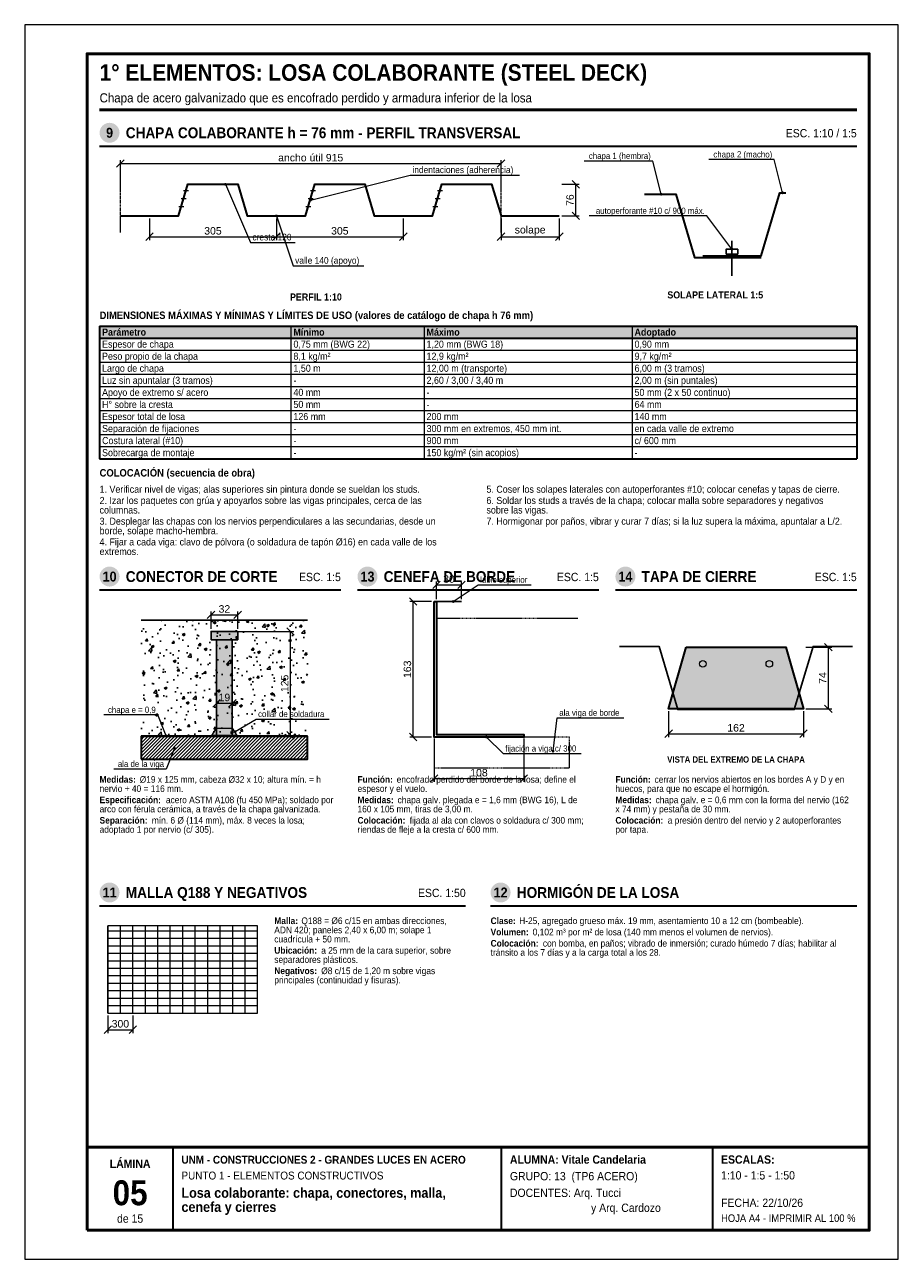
# Model space of a CAD drawing. Header units: millimetres. Extents: x 0 to 210, y 0 to 297.
import ezdxf
from ezdxf.enums import TextEntityAlignment as Align

# ---------------------------------------------------------------- set-up
doc = ezdxf.new("R2010")
doc.units = ezdxf.units.MM
doc.header["$LTSCALE"] = 0.35
doc.linetypes.add('CENTER2', pattern=[2.541, 1.587, -0.318, 0.318, -0.318])
doc.linetypes.add('DASHED2', pattern=[0.762, 0.635, -0.127])
for name, color, linetype in [('0-MARCO', 7, 'Continuous'), ('1-EJES', 1, 'CENTER2'), ('1-OCULTO', 8, 'DASHED2'), ('1-SECCION', 7, 'Continuous'), ('1-VISTA', 7, 'Continuous'), ('2-RAYADO', 8, 'Continuous'), ('3-COTAS', 7, 'Continuous'), ('3-REFS', 7, 'Continuous'), ('3-TABLAS', 7, 'Continuous'), ('3-TEXTOS', 7, 'Continuous'), ('3-TITULOS', 7, 'Continuous')]:
    doc.layers.add(name, color=color, linetype=linetype)
doc.styles.add('ARIAL', font='arial.ttf')
doc.styles.add('ARIAL-NEGRITA', font='arialbd.ttf')
doc.dimstyles.new('A4', dxfattribs={"dimtxt": 1.8, "dimasz": 1, "dimexe": 0.8, "dimexo": 0.6, "dimgap": 0.5, "dimtad": 1, "dimdec": 0, "dimtxsty": 'ARIAL', "dimtsz": 0.9, "dimcen": 2.5, "dimclrd": 7, "dimclre": 7, "dimclrt": 7, "dimazin": 3, "dimtfac": 1, "dimtmove": 0, "dimatfit": 3, "dimlwd": 13, "dimlwe": 13, "dimarcsym": 0})

msp = doc.modelspace()

# ---------------------------------------------------------------- hatches: boundary and pattern name
at = {"layer": '2-RAYADO'}
h = msp.add_hatch(dxfattribs=at)
h.set_pattern_fill('AR-CONC', color=8, scale=0.035)
h.paths.add_polyline_path([(28, 126.04), (68, 126.04), (68, 153.74), (28, 153.74)])
at = {"layer": '2-RAYADO', "true_color": 0xd7d7d7}
h = msp.add_hatch(color=254, dxfattribs=at)
h.dxf.hatch_style = 1
h.paths.add_polyline_path([(44.8, 149.04), (51.2, 149.04), (51.2, 151.04), (44.8, 151.04)])
h = msp.add_hatch(color=254, dxfattribs=at)
h.dxf.hatch_style = 1
h.paths.add_polyline_path([(46.1, 126.04), (49.9, 126.04), (49.9, 149.04), (46.1, 149.04)])
h = msp.add_hatch(color=254, dxfattribs=at)
h.dxf.hatch_style = 1
h.paths.add_polyline_path([(159, 147.24), (183, 147.24), (187.2, 132.44), (154.8, 132.44)])
at = {"layer": '2-RAYADO', "true_color": 0x3c3c3c}
h = msp.add_hatch(color=250, dxfattribs=at)
h.dxf.hatch_style = 1
h.paths.add_polyline_path([(45, 126.04), (46.1, 127.74), (49.9, 127.74), (51, 126.04)])
at = {"layer": '2-RAYADO'}
h = msp.add_hatch(dxfattribs=at)
h.set_pattern_fill('ANSI31', color=8, scale=0.18)
h.paths.add_polyline_path([(28, 120.34), (68, 120.34), (68, 125.74), (28, 125.74)])
at = {"layer": '3-REFS'}
h = msp.add_hatch(color=7, dxfattribs=at)
h.dxf.hatch_style = 1
edge = h.paths.add_edge_path()
edge.add_arc((48.25, 258.6), 0.35, 0, 360)
h = msp.add_hatch(color=7, dxfattribs=at)
h.dxf.hatch_style = 1
edge = h.paths.add_edge_path()
edge.add_arc((153, 256.2), 0.35, 0, 360)
h = msp.add_hatch(color=7, dxfattribs=at)
h.dxf.hatch_style = 1
edge = h.paths.add_edge_path()
edge.add_arc((182.2, 256.56), 0.35, 0, 360)
h = msp.add_hatch(color=7, dxfattribs=at)
h.dxf.hatch_style = 1
edge = h.paths.add_edge_path()
edge.add_arc((68.7, 254.8), 0.35, 0, 360)
h = msp.add_hatch(color=7, dxfattribs=at)
h.dxf.hatch_style = 1
edge = h.paths.add_edge_path()
edge.add_arc((60.5, 251), 0.35, 0, 360)
h = msp.add_hatch(color=7, dxfattribs=at)
h.dxf.hatch_style = 1
edge = h.paths.add_edge_path()
edge.add_arc((170, 243), 0.35, 0, 360)
h = msp.add_hatch(color=7, dxfattribs=at)
h.dxf.hatch_style = 1
edge = h.paths.add_edge_path()
edge.add_arc((103, 158.24), 0.35, 0, 360)
h = msp.add_hatch(color=7, dxfattribs=at)
h.dxf.hatch_style = 1
edge = h.paths.add_edge_path()
edge.add_arc((34, 125.94), 0.35, 0, 360)
h = msp.add_hatch(color=7, dxfattribs=at)
h.dxf.hatch_style = 1
edge = h.paths.add_edge_path()
edge.add_arc((50.6, 126.94), 0.35, 0, 360)
h = msp.add_hatch(color=7, dxfattribs=at)
h.dxf.hatch_style = 1
edge = h.paths.add_edge_path()
edge.add_arc((111, 125.64), 0.35, 0, 360)
h = msp.add_hatch(color=7, dxfattribs=at)
h.dxf.hatch_style = 1
edge = h.paths.add_edge_path()
edge.add_arc((36, 122.94), 0.35, 0, 360)
h = msp.add_hatch(color=7, dxfattribs=at)
h.dxf.hatch_style = 1
edge = h.paths.add_edge_path()
edge.add_arc((127, 122.24), 0.35, 0, 360)
at = {"layer": '3-TABLAS', "true_color": 0xe6e6e6}
h = msp.add_hatch(color=254, dxfattribs=at)
h.dxf.hatch_style = 1
h.paths.add_polyline_path([(18, 224.5), (200, 224.5), (200, 221.6), (18, 221.6)])
at = {"layer": '3-TITULOS'}
h = msp.add_hatch(color=7, dxfattribs=at)
h.dxf.hatch_style = 1
edge = h.paths.add_edge_path()
edge.add_arc((20.4, 271), 2.4, 0, 360)
h = msp.add_hatch(color=7, dxfattribs=at)
h.dxf.hatch_style = 1
edge = h.paths.add_edge_path()
edge.add_arc((20.4, 164.24), 2.4, 0, 360)
h = msp.add_hatch(color=7, dxfattribs=at)
h.dxf.hatch_style = 1
edge = h.paths.add_edge_path()
edge.add_arc((82.4, 164.24), 2.4, 0, 360)
h = msp.add_hatch(color=7, dxfattribs=at)
h.dxf.hatch_style = 1
edge = h.paths.add_edge_path()
edge.add_arc((144.4, 164.24), 2.4, 0, 360)
h = msp.add_hatch(color=7, dxfattribs=at)
h.dxf.hatch_style = 1
edge = h.paths.add_edge_path()
edge.add_arc((20.4, 88.24), 2.4, 0, 360)
h = msp.add_hatch(color=7, dxfattribs=at)
h.dxf.hatch_style = 1
edge = h.paths.add_edge_path()
edge.add_arc((114.4, 88.24), 2.4, 0, 360)

# ---------------------------------------------------------------- linework, layer by layer
at = {"layer": '0-MARCO', "color": 9, "lineweight": 0}
msp.add_lwpolyline([(0, 0), (210, 0), (210, 297), (0, 297)], close=True, dxfattribs=at)
at = {"layer": '0-MARCO', "lineweight": 50}
msp.add_lwpolyline([(15, 7), (203, 7), (203, 290), (15, 290)], close=True, dxfattribs=at)
msp.add_lwpolyline([(15, 27), (203, 27)], dxfattribs=at)
at = {"layer": '0-MARCO', "lineweight": 35}
for points in [[(35.68, 7), (35.68, 27)], [(114.64, 7), (114.64, 27)], [(165.4, 7), (165.4, 27)]]:
    msp.add_lwpolyline(points, dxfattribs=at)
at = {"layer": '1-EJES', "lineweight": 9}
for points in [[(23, 247), (23, 262)], [(114.5, 247), (114.5, 262)]]:
    msp.add_lwpolyline(points, dxfattribs=at)
at = {"layer": '1-OCULTO', "lineweight": 9}
for points in [[(99, 154.24), (133, 154.24)], [(120, 125.64), (120, 118.24)]]:
    msp.add_lwpolyline(points, dxfattribs=at)
msp.add_lwpolyline([(98.4, 118.24), (131, 118.24), (131, 125.64), (98.4, 125.64)], close=True, dxfattribs=at)
at = {"layer": '1-SECCION', "lineweight": 35}
for points in [[(23, 251), (37, 251), (39.25, 258.6), (51.25, 258.6), (53.5, 251), (67.5, 251), (69.75, 258.6), (81.75, 258.6), (84, 251), (98, 251), (100.25, 258.6), (112.25, 258.6), (114.5, 251), (128.5, 251)], [(149, 256.2), (156.5, 256.2), (161, 241), (177, 241)], [(163, 241.36), (177, 241.36), (181.5, 256.56), (183, 256.56)], [(28, 125.94), (68, 125.94)]]:
    msp.add_lwpolyline(points, dxfattribs=at)
for points in [[(98.4, 158.24), (99, 158.24), (99, 126.24), (120, 126.24), (120, 125.64), (98.4, 125.64)], [(159, 147.24), (183, 147.24), (187.2, 132.44), (154.8, 132.44)], [(28, 120.34), (68, 120.34), (68, 125.74), (28, 125.74)]]:
    msp.add_lwpolyline(points, close=True, dxfattribs=at)
at = {"layer": '1-SECCION', "lineweight": 25}
for points in [[(99, 158.24), (105, 158.24)], [(28, 153.74), (68, 153.74)], [(143, 147.44), (152.5, 147.44), (157, 132.24), (185, 132.24), (189.5, 147.44), (199, 147.44)]]:
    msp.add_lwpolyline(points, dxfattribs=at)
at = {"layer": '1-SECCION', "lineweight": 18}
msp.add_lwpolyline([(45, 126.04), (46.1, 127.74), (49.9, 127.74), (51, 126.04)], close=True, dxfattribs=at)
at = {"layer": '1-VISTA', "lineweight": 13}
for points in [[(38.2, 257.08), (39.4, 257.08)], [(68.7, 257.08), (69.9, 257.08)], [(99.2, 257.08), (100.4, 257.08)], [(37.075, 253.28), (38.275, 253.28)], [(37.638, 255.18), (38.837, 255.18)], [(67.575, 253.28), (68.775, 253.28)], [(68.138, 255.18), (69.338, 255.18)], [(98.075, 253.28), (99.275, 253.28)], [(98.638, 255.18), (99.838, 255.18)]]:
    msp.add_lwpolyline(points, dxfattribs=at)
at = {"layer": '1-VISTA', "lineweight": 25}
msp.add_lwpolyline([(170, 236.6), (170, 245)], dxfattribs=at)
for points in [[(168.6, 241.8), (171.4, 241.8), (171.4, 243), (168.6, 243)], [(44.8, 149.04), (51.2, 149.04), (51.2, 151.04), (44.8, 151.04)], [(46.1, 126.04), (49.9, 126.04), (49.9, 149.04), (46.1, 149.04)]]:
    msp.add_lwpolyline(points, close=True, dxfattribs=at)
at = {"layer": '1-VISTA', "lineweight": 9}
for points in [[(20, 59.24), (20, 80.24)], [(23, 59.24), (23, 80.24)], [(26, 59.24), (26, 80.24)], [(29, 59.24), (29, 80.24)], [(32, 59.24), (32, 80.24)], [(35, 59.24), (35, 80.24)], [(38, 59.24), (38, 80.24)], [(41, 59.24), (41, 80.24)], [(44, 59.24), (44, 80.24)], [(47, 59.24), (47, 80.24)], [(50, 59.24), (50, 80.24)], [(53, 59.24), (53, 80.24)], [(56, 59.24), (56, 80.24)], [(20, 79.04), (56, 79.04)], [(20, 77.24), (56, 77.24)], [(20, 75.44), (56, 75.44)], [(20, 73.64), (56, 73.64)], [(20, 71.84), (56, 71.84)], [(20, 70.04), (56, 70.04)], [(20, 68.24), (56, 68.24)], [(20, 66.44), (56, 66.44)], [(20, 64.64), (56, 64.64)], [(20, 62.84), (56, 62.84)], [(20, 61.04), (56, 61.04)], [(20, 59.24), (56, 59.24)]]:
    msp.add_lwpolyline(points, dxfattribs=at)
at = {"layer": '1-VISTA', "lineweight": 18}
msp.add_lwpolyline([(20, 59.24), (56, 59.24), (56, 80.24), (20, 80.24)], close=True, dxfattribs=at)
at = {"layer": '1-VISTA', "lineweight": 13}
for centre in [(163, 143.24), (179, 143.24)]:
    msp.add_circle(centre, 0.8, dxfattribs=at)
at = {"layer": '3-REFS', "lineweight": 13}
for points in [[(180.2, 264.56), (164.476, 264.56)], [(182.2, 256.56), (180.2, 264.56)], [(151, 264.2), (134.512, 264.2)], [(153, 256.2), (151, 264.2)], [(48.25, 258.6), (54.25, 244.6)], [(68.7, 254.8), (92.7, 260.8)], [(92.7, 260.8), (118.95, 260.8)], [(60.5, 251), (64.5, 239)], [(164, 251), (135.729, 251)], [(170, 243), (164, 251)], [(54.25, 244.6), (65.023, 244.6)], [(64.5, 239), (81.557, 239)], [(103, 158.24), (109, 162.24)], [(109, 162.24), (121.78, 162.24)], [(32, 130.94), (19.053, 130.94)], [(34, 125.94), (32, 130.94)], [(50.6, 126.94), (55.6, 129.94)], [(55.6, 129.94), (73.18, 129.94)], [(127, 122.24), (128, 130.24)], [(128, 130.24), (144.055, 130.24)], [(111, 125.64), (115, 121.64)], [(36, 122.94), (34, 117.94)], [(115, 121.64), (133.78, 121.64)], [(34, 117.94), (21.436, 117.94)]]:
    msp.add_lwpolyline(points, dxfattribs=at)
at = {"layer": '3-TABLAS', "lineweight": 35}
for points in [[(18, 224.5), (200, 224.5)], [(18, 224.5), (18, 192.6)], [(200, 224.5), (200, 192.6)], [(18, 221.6), (200, 221.6)], [(18, 192.6), (200, 192.6)]]:
    msp.add_lwpolyline(points, dxfattribs=at)
at = {"layer": '3-TABLAS', "lineweight": 13}
for points in [[(64, 224.5), (64, 192.6)], [(96, 224.5), (96, 192.6)], [(146, 224.5), (146, 192.6)], [(18, 218.7), (200, 218.7)], [(18, 215.8), (200, 215.8)], [(18, 212.9), (200, 212.9)], [(18, 210), (200, 210)], [(18, 207.1), (200, 207.1)], [(18, 204.2), (200, 204.2)], [(18, 201.3), (200, 201.3)], [(18, 198.4), (200, 198.4)], [(18, 195.5), (200, 195.5)]]:
    msp.add_lwpolyline(points, dxfattribs=at)
at = {"layer": '3-TITULOS', "lineweight": 50}
msp.add_lwpolyline([(18, 276.5), (200, 276.5)], dxfattribs=at)
at = {"layer": '3-TITULOS', "lineweight": 35}
for points in [[(18, 267.8), (200, 267.8)], [(18, 161.04), (76, 161.04)], [(80, 161.04), (138, 161.04)], [(142, 161.04), (200, 161.04)], [(18, 85.04), (106, 85.04)], [(112, 85.04), (200, 85.04)]]:
    msp.add_lwpolyline(points, dxfattribs=at)

# ---------------------------------------------------------------- texts
at = {"layer": '3-TABLAS', "width": 0.9}
for s, style, p in [('Parámetro', 'ARIAL-NEGRITA', (18.6, 222.2)), ('Mínimo', 'ARIAL-NEGRITA', (64.6, 222.2)), ('Máximo', 'ARIAL-NEGRITA', (96.6, 222.2)), ('Adoptado', 'ARIAL-NEGRITA', (146.6, 222.2)), ('Espesor de chapa', 'ARIAL', (18.6, 219.3)), ('0,75 mm (BWG 22)', 'ARIAL', (64.6, 219.3)), ('1,20 mm (BWG 18)', 'ARIAL', (96.6, 219.3)), ('0,90 mm', 'ARIAL', (146.6, 219.3)), ('Peso propio de la chapa', 'ARIAL', (18.6, 216.4)), ('8,1 kg/m²', 'ARIAL', (64.6, 216.4)), ('12,9 kg/m²', 'ARIAL', (96.6, 216.4)), ('9,7 kg/m²', 'ARIAL', (146.6, 216.4)), ('Largo de chapa', 'ARIAL', (18.6, 213.5)), ('1,50 m', 'ARIAL', (64.6, 213.5)), ('12,00 m (transporte)', 'ARIAL', (96.6, 213.5)), ('6,00 m (3 tramos)', 'ARIAL', (146.6, 213.5)), ('Luz sin apuntalar (3 tramos)', 'ARIAL', (18.6, 210.6)), ('-', 'ARIAL', (64.6, 210.6)), ('2,60 / 3,00 / 3,40 m', 'ARIAL', (96.6, 210.6)), ('2,00 m (sin puntales)', 'ARIAL', (146.6, 210.6)), ('Apoyo de extremo s/ acero', 'ARIAL', (18.6, 207.7)), ('40 mm', 'ARIAL', (64.6, 207.7)), ('-', 'ARIAL', (96.6, 207.7)), ('50 mm (2 x 50 continuo)', 'ARIAL', (146.6, 207.7)), ('H° sobre la cresta', 'ARIAL', (18.6, 204.8)), ('50 mm', 'ARIAL', (64.6, 204.8)), ('-', 'ARIAL', (96.6, 204.8)), ('64 mm', 'ARIAL', (146.6, 204.8)), ('Espesor total de losa', 'ARIAL', (18.6, 201.9)), ('126 mm', 'ARIAL', (64.6, 201.9)), ('200 mm', 'ARIAL', (96.6, 201.9)), ('140 mm', 'ARIAL', (146.6, 201.9)), ('Separación de fijaciones', 'ARIAL', (18.6, 199)), ('-', 'ARIAL', (64.6, 199)), ('300 mm en extremos, 450 mm int.', 'ARIAL', (96.6, 199)), ('en cada valle de extremo', 'ARIAL', (146.6, 199)), ('Costura lateral (#10)', 'ARIAL', (18.6, 196.1)), ('-', 'ARIAL', (64.6, 196.1)), ('900 mm', 'ARIAL', (96.6, 196.1)), ('c/ 600 mm', 'ARIAL', (146.6, 196.1)), ('Sobrecarga de montaje', 'ARIAL', (18.6, 193.2)), ('-', 'ARIAL', (64.6, 193.2)), ('150 kg/m² (sin acopios)', 'ARIAL', (96.6, 193.2)), ('-', 'ARIAL', (146.6, 193.2))]:
    msp.add_text(s, height=1.7, dxfattribs=dict(at, style=style)).set_placement(p)
at = {"layer": '3-TEXTOS', "style": 'ARIAL', "width": 0.9}
for s, p in [('chapa 1 (hembra)', (150.5, 264.7)), ('chapa 2 (macho)', (179.7, 265.06)), ('autoperforante #10 c/ 900 máx.', (163.5, 251.5)), ('chapa e = 0,9', (31.5, 131.44)), ('ala de la viga', (33.5, 118.44))]:
    msp.add_text(s, height=1.5, dxfattribs=at).set_placement(p, align=Align.RIGHT)
at = {"layer": '3-TEXTOS', "width": 0.9}
for s, height, style, p in [('indentaciones (adherencia)', 1.6, 'ARIAL', (93.2, 261.3)), ('cresta 120', 1.6, 'ARIAL', (54.75, 245.1)), ('valle 140 (apoyo)', 1.6, 'ARIAL', (65, 239.5)), ('DIMENSIONES MÁXIMAS Y MÍNIMAS Y LÍMITES DE USO (valores de catálogo de chapa h 76 mm)', 1.8, 'ARIAL-NEGRITA', (18, 226.2)), ('COLOCACIÓN (secuencia de obra)', 1.8, 'ARIAL-NEGRITA', (18, 188.3)), ('1. Verificar nivel de vigas; alas superiores sin pintura donde se sueldan los studs.', 1.7, 'ARIAL', (18, 184.4)), ('5. Coser los solapes laterales con autoperforantes #10; colocar cenefas y tapas de cierre.', 1.7, 'ARIAL', (111, 184.4)), ('2. Izar los paquetes con grúa y apoyarlos sobre las vigas principales, cerca de las', 1.7, 'ARIAL', (18, 181.705)), ('columnas.', 1.7, 'ARIAL', (18, 179.41)), ('sobre las vigas.', 1.7, 'ARIAL', (111, 179.41)), ('6. Soldar los studs a través de la chapa; colocar malla sobre separadores y negativos', 1.7, 'ARIAL', (111, 181.705)), ('3. Desplegar las chapas con los nervios perpendiculares a las secundarias, desde un', 1.7, 'ARIAL', (18, 176.715)), ('7. Hormigonar por paños, vibrar y curar 7 días; si la luz supera la máxima, apuntalar a L/2.', 1.7, 'ARIAL', (111, 176.715)), ('borde, solape macho-hembra.', 1.7, 'ARIAL', (18, 174.42)), ('4. Fijar a cada viga: clavo de pólvora (o soldadura de tapón Ø16) en cada valle de los', 1.7, 'ARIAL', (18, 171.725)), ('extremos.', 1.7, 'ARIAL', (18, 169.43)), ('labio superior', 1.5, 'ARIAL', (109.5, 162.74)), ('collar de soldadura', 1.5, 'ARIAL', (56.1, 130.44)), ('ala viga de borde', 1.5, 'ARIAL', (128.5, 130.74)), ('fijación a viga c/ 300', 1.5, 'ARIAL', (115.5, 122.14)), ('Medidas:', 1.6, 'ARIAL-NEGRITA', (18, 114.64)), ('Ø19 x 125 mm, cabeza Ø32 x 10; altura mín. = h', 1.6, 'ARIAL', (27.653, 114.64)), ('Función:', 1.6, 'ARIAL-NEGRITA', (80, 114.64)), ('encofrado perdido del borde de la losa; define el', 1.6, 'ARIAL', (89.417, 114.64)), ('Función:', 1.6, 'ARIAL-NEGRITA', (142, 114.64)), ('cerrar los nervios abiertos en los bordes A y D y en', 1.6, 'ARIAL', (151.417, 114.64)), ('nervio + 40 = 116 mm.', 1.6, 'ARIAL', (18, 112.432)), ('espesor y el vuelo.', 1.6, 'ARIAL', (80, 112.432)), ('huecos, para que no escape el hormigón.', 1.6, 'ARIAL', (142, 112.432)), ('Especificación:', 1.6, 'ARIAL-NEGRITA', (18, 109.724)), ('acero ASTM A108 (fu 450 MPa); soldado por', 1.6, 'ARIAL', (33.936, 109.724)), ('Medidas:', 1.6, 'ARIAL-NEGRITA', (80, 109.724)), ('chapa galv. plegada e = 1,6 mm (BWG 16), L de', 1.6, 'ARIAL', (89.653, 109.724)), ('Medidas:', 1.6, 'ARIAL-NEGRITA', (142, 109.724)), ('chapa galv. e = 0,6 mm con la forma del nervio (162', 1.6, 'ARIAL', (151.653, 109.724)), ('arco con férula cerámica, a través de la chapa galvanizada.', 1.6, 'ARIAL', (18, 107.516)), ('160 x 105 mm, tiras de 3,00 m.', 1.6, 'ARIAL', (80, 107.516)), ('x 74 mm) y pestaña de 30 mm.', 1.6, 'ARIAL', (142, 107.516)), ('Separación:', 1.6, 'ARIAL-NEGRITA', (18, 104.808)), ('adoptado 1 por nervio (c/ 305).', 1.6, 'ARIAL', (18, 102.6)), ('mín. 6 Ø (114 mm), máx. 8 veces la losa;', 1.6, 'ARIAL', (30.562, 104.808)), ('Colocación:', 1.6, 'ARIAL-NEGRITA', (80, 104.808)), ('riendas de fleje a la cresta c/ 600 mm.', 1.6, 'ARIAL', (80, 102.6)), ('fijada al ala con clavos o soldadura c/ 300 mm;', 1.6, 'ARIAL', (92.559, 104.808)), ('Colocación:', 1.6, 'ARIAL-NEGRITA', (142, 104.808)), ('por tapa.', 1.6, 'ARIAL', (142, 102.6)), ('a presión dentro del nervio y 2 autoperforantes', 1.6, 'ARIAL', (154.559, 104.808)), ('Malla:', 1.6, 'ARIAL-NEGRITA', (60, 80.64)), ('Q188 = Ø6 c/15 en ambas direcciones,', 1.6, 'ARIAL', (66.513, 80.64)), ('Clase:', 1.6, 'ARIAL-NEGRITA', (112, 80.64)), ('H-25, agregado grueso máx. 19 mm, asentamiento 10 a 12 cm (bombeable).', 1.6, 'ARIAL', (118.864, 80.64)), ('ADN 420; paneles 2,40 x 6,00 m; solape 1', 1.6, 'ARIAL', (60, 78.432)), ('cuadrícula + 50 mm.', 1.6, 'ARIAL', (60, 76.224)), ('Volumen:', 1.6, 'ARIAL-NEGRITA', (112, 77.932)), ('0,102 m³ por m² de losa (140 mm menos el volumen de nervios).', 1.6, 'ARIAL', (122.117, 77.932)), ('Ubicación:', 1.6, 'ARIAL-NEGRITA', (60, 73.516)), ('a 25 mm de la cara superior, sobre', 1.6, 'ARIAL', (71.281, 73.516)), ('tránsito a los 7 días y a la carga total a los 28.', 1.6, 'ARIAL', (112, 73.016)), ('Colocación:', 1.6, 'ARIAL-NEGRITA', (112, 75.224)), ('con bomba, en paños; vibrado de inmersión; curado húmedo 7 días; habilitar al', 1.6, 'ARIAL', (124.559, 75.224)), ('separadores plásticos.', 1.6, 'ARIAL', (60, 71.308)), ('Negativos:', 1.6, 'ARIAL-NEGRITA', (60, 68.6)), ('Ø8 c/15 de 1,20 m sobre vigas', 1.6, 'ARIAL', (71.282, 68.6)), ('principales (continuidad y fisuras).', 1.6, 'ARIAL', (60, 66.392)), ('UNM - CONSTRUCCIONES 2 - GRANDES LUCES EN ACERO', 1.9, 'ARIAL-NEGRITA', (37.68, 23)), ('ALUMNA: Vitale Candelaria', 2, 'ARIAL-NEGRITA', (116.64, 23)), ('ESCALAS:', 2, 'ARIAL-NEGRITA', (167.4, 23)), ('PUNTO 1 - ELEMENTOS CONSTRUCTIVOS', 1.9, 'ARIAL', (37.68, 19.2)), ('GRUPO: 13  (TP6 ACERO)', 2, 'ARIAL', (116.64, 19)), ('1:10 - 1:5 - 1:50', 2, 'ARIAL', (167.4, 19.2)), ('Losa colaborante: chapa, conectores, malla,', 2.4, 'ARIAL-NEGRITA', (37.68, 14.8)), ('DOCENTES: Arq. Tucci', 2, 'ARIAL', (116.64, 15)), ('cenefa y cierres', 2.4, 'ARIAL-NEGRITA', (37.68, 11.4)), ('y Arq. Cardozo', 2, 'ARIAL', (136.14, 11.4)), ('FECHA: 22/10/26', 2, 'ARIAL', (167.4, 12.6)), ('HOJA A4 - IMPRIMIR AL 100 %', 1.8, 'ARIAL', (167.4, 9))]:
    msp.add_text(s, height=height, dxfattribs=dict(at, style=style)).set_placement(p)
at = {"layer": '3-TEXTOS', "style": 'ARIAL-NEGRITA', "width": 0.9}
for s, height, p in [('PERFIL 1:10', 1.7, (70, 231.5)), ('SOLAPE LATERAL 1:5', 1.7, (166, 232)), ('VISTA DEL EXTREMO DE LA CHAPA', 1.5, (171, 120.24))]:
    msp.add_text(s, height=height, dxfattribs=at).set_placement(p, align=Align.MIDDLE_CENTER)
at = {"layer": '3-TITULOS', "width": 0.9}
for s, height, style, p in [('1° ELEMENTOS: LOSA COLABORANTE (STEEL DECK)', 4, 'ARIAL-NEGRITA', (18, 283.5)), ('Chapa de acero galvanizado que es encofrado perdido y armadura inferior de la losa', 2.2, 'ARIAL', (18, 278.3))]:
    msp.add_text(s, height=height, dxfattribs=dict(at, style=style)).set_placement(p)
at = {"layer": '3-TITULOS', "color": 7, "true_color": 0xffffff, "style": 'ARIAL-NEGRITA', "width": 0.9}
for s, p in [('9', (20.4, 271)), ('10', (20.4, 164.24)), ('13', (82.4, 164.24)), ('14', (144.4, 164.24)), ('11', (20.4, 88.24)), ('12', (114.4, 88.24))]:
    msp.add_text(s, height=2.4, dxfattribs=at).set_placement(p, align=Align.MIDDLE_CENTER)
at = {"layer": '3-TITULOS', "style": 'ARIAL-NEGRITA', "width": 0.9}
for s, p in [('CHAPA COLABORANTE h = 76 mm - PERFIL TRANSVERSAL', (24.3, 271)), ('CONECTOR DE CORTE', (24.3, 164.24)), ('CENEFA DE BORDE', (86.3, 164.24)), ('TAPA DE CIERRE', (148.3, 164.24)), ('MALLA Q188 Y NEGATIVOS', (24.3, 88.24)), ('HORMIGÓN DE LA LOSA', (118.3, 88.24))]:
    msp.add_text(s, height=2.6, dxfattribs=at).set_placement(p, align=Align.MIDDLE_LEFT)
at = {"layer": '3-TITULOS', "style": 'ARIAL', "width": 0.9}
for s, p in [('ESC. 1:10 / 1:5', (200, 270.9)), ('ESC. 1:5', (76, 164.14)), ('ESC. 1:5', (138, 164.14)), ('ESC. 1:5', (200, 164.14)), ('ESC. 1:50', (106, 88.14))]:
    msp.add_text(s, height=2, dxfattribs=at).set_placement(p, align=Align.MIDDLE_RIGHT)
at = {"layer": '3-TITULOS', "width": 0.9}
for s, height, style, p in [('LÁMINA', 2, 'ARIAL-NEGRITA', (25.34, 23)), ('05', 6, 'ARIAL-NEGRITA', (25.34, 16)), ('de 15', 2, 'ARIAL', (25.34, 9.8))]:
    msp.add_text(s, height=height, dxfattribs=dict(at, style=style)).set_placement(p, align=Align.MIDDLE_CENTER)

# ---------------------------------------------------------------- dimensions: what is measured, and where the dimension line sits
at = {"layer": '3-COTAS'}
for base, p1, p2, text in [((23, 263.6), (23, 258.6), (114.5, 258.6), 'ancho útil 915'), ((114.5, 246), (114.5, 251), (128.5, 251), 'solape')]:
    msp.add_linear_dim(base=base, p1=p1, p2=p2, text=text, dimstyle='A4', override={"dimlfac": 10}, dxfattribs=at).render()
for base, p1, p2, override in [((132.5, 251), (128.5, 251), (128.5, 258.6), {"dimlfac": 10}), ((93.4, 125.64), (98.4, 125.64), (98.4, 158.24), {"dimlfac": 5}), ((63.9, 126.04), (49.9, 126.04), (49.9, 151.04), {"dimlfac": 5}), ((193.2, 132.44), (187.2, 132.44), (187.2, 147.24), {"dimlfac": 5})]:
    msp.add_linear_dim(base=base, p1=p1, p2=p2, angle=90, dimstyle='A4', override=override, dxfattribs=at).render()
for base, p1, p2, override in [((30, 246), (30, 251), (60.5, 251), {"dimlfac": 10}), ((60.5, 246), (60.5, 251), (91, 251), {"dimlfac": 10}), ((99, 162.24), (99, 158.24), (105, 158.24), {"dimlfac": 5}), ((44.8, 155.04), (44.8, 151.04), (51.2, 151.04), {"dimlfac": 5}), ((46.1, 133.75), (46.1, 133.74), (49.9, 133.74), {"dimlfac": 5}), ((154.8, 126.44), (154.8, 132.44), (187.2, 132.44), {"dimlfac": 5}), ((98.4, 115.65), (98.4, 125.64), (120, 125.64), {"dimlfac": 5}), ((20, 55.24), (20, 59.24), (26, 59.24), {"dimlfac": 50})]:
    msp.add_linear_dim(base=base, p1=p1, p2=p2, dimstyle='A4', override=override, dxfattribs=at).render()

doc.saveas('drawing.dxf')
